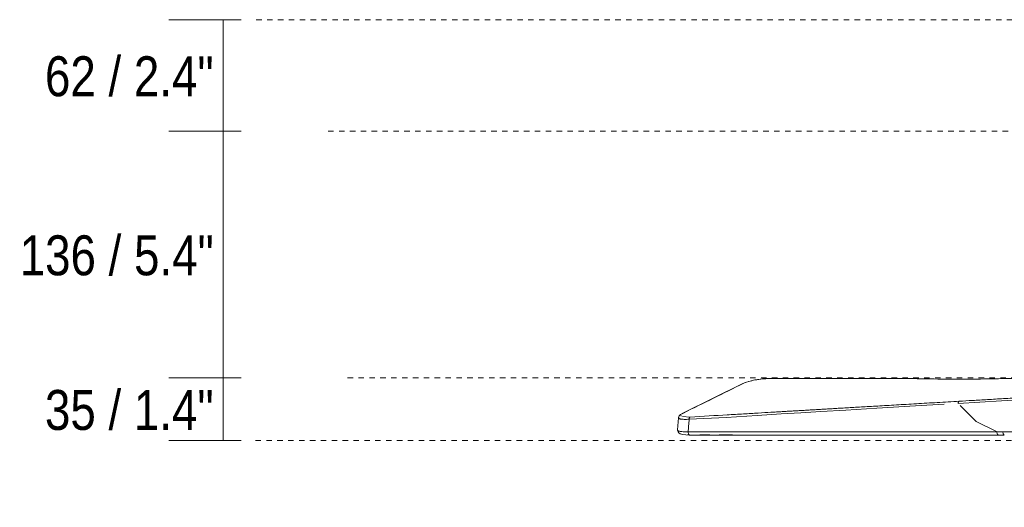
# Model space of a CAD drawing. Header units: millimetres. Extents: x 5811 to 10627, y -754 to 7105.
# Tile 2 of 7: x 5811 to 6355, y 1731 to 2000. Entities that reach past the tile are written whole.
import ezdxf

# ---------------------------------------------------------------- set-up
doc = ezdxf.new("R2010")
doc.units = ezdxf.units.MM
doc.linetypes.add('Dash', pattern=[6, 3, -3])
for name, color, linetype, lineweight in [('Aparatos eléctricos', 7, 'Continuous', 9), ('Cotas', 7, 'Continuous', 9), ('Cotas-10', 7, 'Continuous', 9)]:
    doc.layers.add(name, color=color, linetype=linetype, lineweight=lineweight)
doc.layers.add('Lighthing Fixture Dim Grey Dash', color=7, linetype='Dash', lineweight=9, true_color=0xd2d2d2)
doc.styles.add('Arial Narrow', font='ARIALN.TTF', dxfattribs={"height": 22})
doc.dimstyles.new('FARO_-_2_2mm_Arial_Narrow_mm_Inch_Horiz', dxfattribs={"dimscale": 304.8, "dimtxt": 22.515481, "dimasz": 0, "dimexe": 0.098425, "dimexo": 0.0625, "dimgap": 0.016404, "dimtad": 3, "dimtih": 1, "dimtoh": 1, "dimdec": 0, "dimzin": 0, "dimdsep": 46, "dimtxsty": 'Arial Narrow', "dimblk1": 'NONE', "dimblk2": 'NONE', "dimsah": 1, "dimcen": 0.09, "dimadec": 0, "dimazin": 0, "dimtfac": 1, "dimtdec": 4, "dimtix": 1, "dimtmove": 0, "dimatfit": 3, "dimfxl": 0.032808, "dimfxlon": 1, "dimtvp": 1, "dimtolj": 1, "dimtzin": 0, "dimarcsym": 2})

# ---------------------------------------------------------------- blocks, each defined once
blk = doc.blocks.new('34284WP - 34284WP KLIM S Black_light oak wood fan DC SMART-642360-Alzado_PDF')
at = {"color": 254, "lineweight": 9, "true_color": 0xcccccc}
for p, q in [((6210.33, 1799.39), (6177.17, 1782.97)), ((6210.81, 1799.51), (6210.05, 1799.19)), ((6176.19, 1782.05), (6176.32, 1781.34)), ((6177.6, 1783.08), (6176.8, 1782.68)), ((6177.6, 1783.08), (6176.82, 1782.61)), ((6174.27, 1773.89), (6174.8, 1780.43)), ((6176.97, 1781.1), (6181.2, 1780.88)), ((6180.14, 1772.68), (6180.37, 1771.34)), ((6180.37, 1771.34), (6180.88, 1770.95)), ((6180.88, 1770.95), (6181.06, 1770.99)), ((6180.88, 1770.95), (6351.24, 1770.95)), ((6192.12, 1770.99), (6186.59, 1770.99)), ((6204.6, 1770.99), (6197.23, 1770.99)), ((6351.24, 1770.95), (6354.53, 1770.95))]:
    blk.add_line(p, q, dxfattribs=at)
at = {"color": 254, "lineweight": 9, "true_color": 0xcccccc, "flags": 128}
for points in [[(6225.26, 1802.12), (6223.3, 1802.06), (6221.47, 1801.94), (6219.84, 1801.76), (6216.99, 1801.33), (6214.99, 1800.92), (6212.34, 1800.19), (6210.33, 1799.39)], [(6528.81, 1800.13), (6522.61, 1799.74), (6499.61, 1798.33), (6475.01, 1796.86), (6450.52, 1795.44), (6426.21, 1794.05), (6401.56, 1792.61), (6377.08, 1791.17), (6353.02, 1789.76), (6329.12, 1788.38)], [(6180.7, 1779.66), (6201.09, 1780.63), (6218.24, 1781.66), (6231.47, 1782.65), (6242.25, 1783.28), (6253.4, 1783.93), (6267.04, 1784.73), (6284.2, 1785.74), (6305.49, 1786.99), (6321.3, 1787.92)], [(6330.22, 1787.2), (6338.93, 1778.4), (6350.5, 1772.7)], [(6174.8, 1780.44), (6174.95, 1781.04), (6175.2, 1781.5), (6176.03, 1782.3), (6177.17, 1782.97)], [(6174.27, 1773.88), (6174.3, 1773.42), (6174.57, 1772.7), (6174.96, 1772.23), (6175.81, 1771.67), (6177.2, 1771.25), (6178.96, 1771.01), (6180.88, 1770.95)], [(6350.5, 1772.7), (6333.01, 1772.7), (6318.53, 1772.7), (6295.34, 1772.7), (6272.69, 1772.69), (6255.39, 1772.69), (6234.83, 1772.69), (6209.34, 1772.69), (6196.43, 1772.69), (6180.14, 1772.68)], [(6350.5, 1772.7), (6352.14, 1772.7), (6353.79, 1772.7)]]:
    blk.add_lwpolyline(points, dxfattribs=at)
at = {"color": 254, "lineweight": 9, "true_color": 0xcccccc}
for points in [[(6210.81, 1799.51), (6205.27, 1796.78), (6194.17, 1791.3), (6183.1, 1785.82), (6177.6, 1783.08)], [(6211.91, 1799.98), (6211.5, 1799.83), (6211.13, 1799.67), (6210.81, 1799.51)], [(6225.09, 1802.08), (6225.02, 1802.08), (6224.95, 1802.08), (6224.89, 1802.08)], [(6225.31, 1802.11), (6225.24, 1802.12), (6225.16, 1802.11), (6225.09, 1802.08)], [(6329.29, 1789.2), (6329.24, 1789.09), (6329.16, 1788.82), (6329.12, 1788.52), (6329.12, 1788.38)], [(6180.7, 1779.66), (6180.17, 1779.64), (6179.16, 1779.61), (6177.84, 1779.61), (6176.82, 1779.65), (6176, 1779.75), (6175.35, 1779.9), (6174.92, 1780.12), (6174.74, 1780.38), (6174.84, 1780.6), (6174.95, 1780.73)], [(6180.72, 1779.65), (6180.63, 1778.41), (6180.43, 1776), (6180.23, 1773.76), (6180.13, 1772.69)], [(6180.74, 1780), (6180.72, 1779.89), (6180.71, 1779.77), (6180.7, 1779.66)], [(6180.81, 1780.3), (6180.78, 1780.21), (6180.76, 1780.11), (6180.74, 1780)], [(6180.91, 1780.56), (6180.87, 1780.48), (6180.84, 1780.4), (6180.81, 1780.3)], [(6181.05, 1780.75), (6181, 1780.7), (6180.95, 1780.63), (6180.91, 1780.56)], [(6181.2, 1780.88), (6181.15, 1780.85), (6181.1, 1780.81), (6181.05, 1780.75)], [(6181.06, 1770.99), (6180.63, 1770.99), (6180.21, 1771), (6179.82, 1771.02)], [(6351.24, 1770.95), (6351.3, 1770.95), (6351.36, 1770.96), (6351.42, 1770.99)], [(6353.79, 1772.7), (6353.77, 1772.44), (6353.79, 1771.89), (6353.93, 1771.51), (6354.02, 1771.35)]]:
    blk.add_open_spline(points, degree=3, dxfattribs=at)
for points, knots in [([(6223.08, 1802.02), (6222.46, 1801.99), (6220.48, 1801.84), (6217.03, 1801.37), (6214.54, 1800.8), (6213.46, 1800.49)], [-0.867048, -0.867048, -0.867048, -0.867048, -0.75, -0.5, -0.25, -0.25, -0.25, -0.25]), ([(6225.09, 1802.08), (6231.22, 1802.08), (6243.41, 1802.1), (6261.46, 1802.1), (6276.44, 1802.16), (6288.26, 1802.18), (6297, 1802.16), (6305.46, 1802.06), (6316.47, 1801.86), (6330.21, 1801.66), (6345.03, 1801.92), (6355.39, 1802.1), (6361.22, 1802.17), (6365.51, 1802.21), (6369.75, 1802.23), (6375.37, 1802.26), (6385.09, 1802.28), (6393.23, 1802.26), (6398.57, 1802.23)], [-1, -1, -1, -1, -0.9, -0.8, -0.7, -0.65, -0.6, -0.55, -0.5, -0.4, -0.3, -0.25, -0.225, -0.2, -0.175, -0.15, -0.1, 0, 0, 0, 0]), ([(6329.69, 1789.61), (6331.99, 1789.74), (6335.67, 1789.96), (6341, 1790.27), (6345.25, 1790.52), (6349.6, 1790.77), (6354.08, 1791.03), (6358.09, 1791.26), (6361.56, 1791.47), (6364.27, 1791.62), (6367.28, 1791.8), (6371.72, 1792.06), (6377.73, 1792.41), (6383.6, 1792.75), (6387.77, 1793), (6390.5, 1793.16), (6392.84, 1793.29), (6395.67, 1793.46), (6398.66, 1793.63), (6401.18, 1793.78), (6402.99, 1793.89), (6404.37, 1793.97), (6405.47, 1794.03), (6406.35, 1794.08), (6406.94, 1794.12), (6408.06, 1794.18), (6410.95, 1794.35), (6416.77, 1794.69), (6424.26, 1795.12), (6430.93, 1795.5), (6435.98, 1795.8), (6439.39, 1795.99), (6442.62, 1796.18), (6446.14, 1796.38), (6448.53, 1796.52), (6449.79, 1796.59)], [0, 0, 0, 0, 0.0333333, 0.05, 0.0666667, 0.0833333, 0.1, 0.1166667, 0.125, 0.1333333, 0.1416667, 0.15, 0.1666667, 0.1833333, 0.1916667, 0.2, 0.2083333, 0.2166667, 0.2333333, 0.25, 0.2583333, 0.2666667, 0.275, 0.2833333, 0.3, 0.3166667, 0.3333333, 0.35, 0.3666667, 0.3833333, 0.3916667, 0.4, 0.4083333, 0.4166667, 0.4264174, 0.4264174, 0.4264174, 0.4264174]), ([(6181.2, 1780.88), (6188.54, 1781.31), (6198.7, 1781.91), (6210.76, 1782.62), (6218.96, 1783.11), (6224.76, 1783.45), (6228.96, 1783.69), (6232.03, 1783.87), (6234.89, 1784.04), (6237.52, 1784.2), (6240.09, 1784.35), (6242.76, 1784.5), (6245.48, 1784.66), (6248.16, 1784.82), (6250.92, 1784.98), (6253.9, 1785.16), (6257.06, 1785.34), (6260.34, 1785.54), (6263.81, 1785.74), (6268.78, 1786.03), (6275.53, 1786.43), (6284.52, 1786.95), (6294.86, 1787.56), (6305.99, 1788.22), (6317.47, 1788.89), (6325.55, 1789.36), (6329.69, 1789.61)], [0, 0, 0, 0, 0.111111, 0.166667, 0.222222, 0.277778, 0.305556, 0.333333, 0.361111, 0.388889, 0.416667, 0.444444, 0.472222, 0.5, 0.527778, 0.555556, 0.583333, 0.611111, 0.638889, 0.666667, 0.722222, 0.777778, 0.833333, 0.888889, 0.944444, 1, 1, 1, 1]), ([(6329.69, 1789.61), (6329.61, 1789.58), (6329.51, 1789.52), (6329.38, 1789.36), (6329.32, 1789.26), (6329.29, 1789.2)], [0, 0, 0, 0, 0.25, 0.375, 0.5, 0.5, 0.5, 0.5]), ([(6180.14, 1772.68), (6179.62, 1772.69), (6178.63, 1772.71), (6177.3, 1772.8), (6176.16, 1772.89), (6175.26, 1773.04), (6174.63, 1773.3), (6174.28, 1773.62), (6174.25, 1773.88), (6174.3, 1774.03), (6174.31, 1774.04)], [0, 0, 0, 0, 0.1, 0.2, 0.3, 0.4, 0.5, 0.6, 0.7, 0.7110882, 0.7110882, 0.7110882, 0.7110882]), ([(6350.5, 1772.7), (6350.48, 1772.44), (6350.51, 1771.89), (6350.71, 1771.31), (6350.97, 1771), (6351.17, 1770.95), (6351.24, 1770.95)], [0, 0, 0, 0, 0.25, 0.5, 0.75, 0.8854526, 0.8854526, 0.8854526, 0.8854526]), ([(6462.06, 1772.08), (6460.68, 1772.1), (6458.7, 1772.14), (6456.3, 1772.17), (6454.57, 1772.19), (6453.05, 1772.22), (6451.72, 1772.23), (6450.4, 1772.25), (6448.88, 1772.26), (6447.19, 1772.28), (6445.45, 1772.3), (6443.58, 1772.32), (6440.82, 1772.34), (6437.08, 1772.37), (6432.77, 1772.41), (6428.47, 1772.44), (6424.88, 1772.46), (6421.19, 1772.48), (6417.7, 1772.5), (6414.36, 1772.52), (6410.98, 1772.54), (6407.75, 1772.55), (6404.74, 1772.57), (6402.18, 1772.58), (6399.93, 1772.59), (6397.72, 1772.6), (6395.25, 1772.61), (6392.45, 1772.62), (6388.59, 1772.64), (6383.43, 1772.65), (6376.86, 1772.67), (6367.41, 1772.69), (6359.45, 1772.7), (6353.79, 1772.7)], [0, 0, 0, 0, 0.05, 0.075, 0.1, 0.125, 0.15, 0.175, 0.2, 0.225, 0.25, 0.275, 0.3, 0.35, 0.4, 0.425, 0.45, 0.475, 0.5, 0.525, 0.55, 0.575, 0.6, 0.625, 0.65, 0.675, 0.7, 0.725, 0.75, 0.8, 0.85, 0.9, 1, 1, 1, 1]), ([(6354.02, 1771.35), (6354.1, 1771.19), (6354.26, 1771), (6354.46, 1770.95), (6354.53, 1770.95)], [0.5, 0.5, 0.5, 0.5, 0.75, 0.8854243, 0.8854243, 0.8854243, 0.8854243])]:
    blk.add_open_spline(points, degree=3, knots=knots, dxfattribs=at)
blk = doc.blocks.new('DIMBLOCK2-Alzado_PDF')
at = {"layer": 'Cotas-10', "color": 251, "true_color": 0x5b5b5b}
for p, q in [((5923.7, 2000), (5893.7, 2000)), ((5923.7, 2000), (5923.7, 1938.49)), ((5923.7, 2000), (5933.7, 2000)), ((5923.7, 1938.49), (5893.7, 1938.49)), ((5923.7, 1938.49), (5933.7, 1938.49))]:
    blk.add_line(p, q, dxfattribs=at)
at = {"layer": 'Cotas-10', "color": 0, "insert": (5825.43, 1979.81), "char_height": 22, "width": 111.9341, "attachment_point": 1, "line_spacing_factor": 0.974696, "style": 'Arial Narrow'}
blk.add_mtext('62 / 2.4"', dxfattribs=at)
blk = doc.blocks.new('_None')
blk = doc.blocks.new('DIMBLOCK3-Alzado_PDF')
at = {"layer": 'Cotas-10', "color": 251, "true_color": 0x5b5b5b}
for p, q in [((5923.7, 1938.49), (5893.7, 1938.49)), ((5923.7, 1938.49), (5923.7, 1802.49)), ((5923.7, 1938.49), (5933.7, 1938.49)), ((5923.7, 1802.49), (5893.7, 1802.49)), ((5923.7, 1802.49), (5933.7, 1802.49))]:
    blk.add_line(p, q, dxfattribs=at)
at = {"layer": 'Cotas-10', "color": 0, "insert": (5811.49, 1881.06), "char_height": 22, "width": 128.6599, "attachment_point": 1, "line_spacing_factor": 0.974696, "style": 'Arial Narrow'}
blk.add_mtext('136 / 5.4"', dxfattribs=at)
blk = doc.blocks.new('DIMBLOCK4-Alzado_PDF')
at = {"layer": 'Cotas-10', "color": 251, "true_color": 0x5b5b5b}
for p, q in [((5923.7, 1802.49), (5893.7, 1802.49)), ((5923.7, 1802.49), (5923.7, 1767.96)), ((5923.7, 1802.49), (5933.7, 1802.49)), ((5923.7, 1767.96), (5893.7, 1767.96)), ((5923.7, 1767.96), (5933.7, 1767.96))]:
    blk.add_line(p, q, dxfattribs=at)
at = {"layer": 'Cotas-10', "color": 0, "insert": (5825.43, 1795.79), "char_height": 22, "width": 111.9341, "attachment_point": 1, "line_spacing_factor": 0.974696, "style": 'Arial Narrow'}
blk.add_mtext('35 / 1.4"', dxfattribs=at)

msp = doc.modelspace()

# ---------------------------------------------------------------- linework, layer by layer
at = {"layer": 'Lighthing Fixture Dim Grey Dash'}
for p, q in [((6394.95, 2000), (5939.21, 2000)), ((6536.61, 1938.49), (5981.61, 1938.49)), ((6541.35, 1802.49), (5989.4, 1802.49)), ((6526.57, 1767.96), (5940.7, 1767.96))]:
    msp.add_line(p, q, dxfattribs=at)

# ---------------------------------------------------------------- block references
at = {"layer": 'Aparatos eléctricos'}
msp.add_blockref('34284WP - 34284WP KLIM S Black_light oak wood fan DC SMART-642360-Alzado_PDF', (0, 0), dxfattribs=at)

# ---------------------------------------------------------------- dimensions: what is measured, and where the dimension line sits
at = {"layer": 'Cotas', "color": 251, "true_color": 0x5b5b5b}
for base, p1, p2, override, picture, middle in [((5923.7, 1938.49), (5933.7, 2000), (5933.7, 1938.49), {"dimpost": '<>', "dimfxl": 61.506273}, 'DIMBLOCK2-Alzado_PDF', (5862.91, 1969.25)), ((5923.7, 1802.49), (5933.7, 1938.49), (5933.7, 1802.49), {"dimpost": '<>', "dimfxl": 136.000755}, 'DIMBLOCK3-Alzado_PDF', (5856.8, 1870.49)), ((5923.7, 1767.96), (5933.7, 1802.49), (5933.7, 1767.96), {"dimpost": '<>', "dimfxl": 34.528936}, 'DIMBLOCK4-Alzado_PDF', (5862.96, 1785.23))]:
    dim = msp.add_linear_dim(base=base, p1=p1, p2=p2, angle=90, dimstyle='FARO_-_2_2mm_Arial_Narrow_mm_Inch_Horiz', override=override, dxfattribs=at)
    dim.commit()
    dim.dimension.update_dxf_attribs({"geometry": picture, "text_midpoint": middle})

doc.saveas('drawing.dxf')
